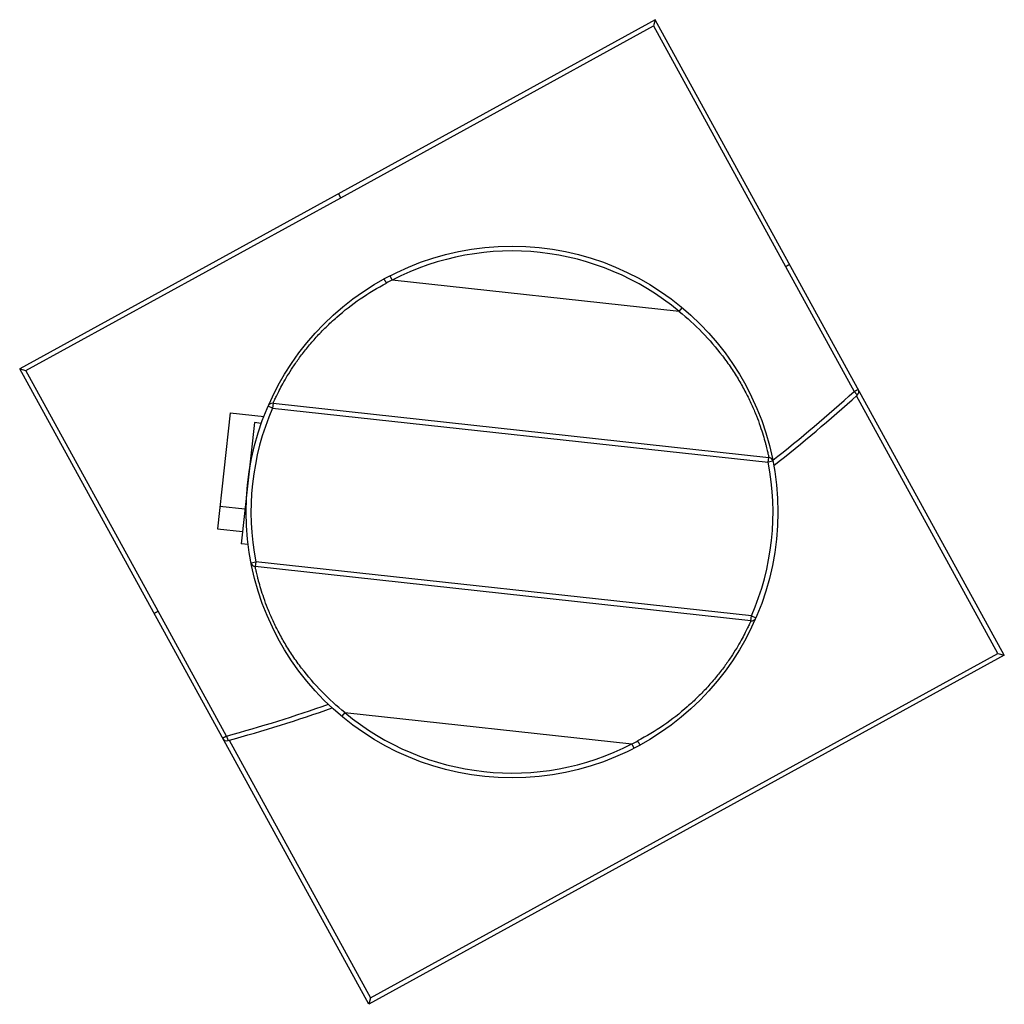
# Model space of a CAD drawing. Header units: millimetres. Extents: x 15 to 116, y 40 to 142.
import ezdxf

# ---------------------------------------------------------------- set-up
doc = ezdxf.new("R2010")
doc.units = ezdxf.units.MM
doc.header["$LTSCALE"] = 11.867812
doc.layers.get('0').update_dxf_attribs({"linetype": 'CONTINUOUS'})

msp = doc.modelspace()

# ---------------------------------------------------------------- linework, layer by layer
at = {"color": 7}
for p, q in [((80.3, 141.95), (14.56, 105.85)), ((80.3, 141.95), (80.11, 141.3)), ((116.4, 76.21), (80.3, 141.95)), ((47.76, 123.54), (80.11, 141.3)), ((80.11, 141.3), (93.78, 116.41)), ((15.21, 105.66), (47.76, 123.54)), ((47.76, 123.54), (47.53, 123.96)), ((93.78, 116.41), (100.88, 103.5)), ((52.86, 115.46), (53.08, 115.02)), ((82.76, 111.78), (53.08, 115.02)), ((82.76, 111.78), (83.08, 112.16)), ((50.66, 40.11), (14.56, 105.85)), ((14.56, 105.85), (15.21, 105.66)), ((28.87, 80.77), (15.21, 105.66)), ((115.72, 76.41), (101.1, 103.04)), ((40.71, 101.78), (40.25, 101.98)), ((40.77, 102.28), (40.71, 101.78)), ((40.77, 102.28), (92.04, 96.68)), ((36.32, 101.29), (35.01, 89.3)), ((36.32, 101.29), (39.83, 100.91)), ((40.71, 101.78), (91.98, 96.19)), ((38.83, 100.28), (37.46, 87.75)), ((39.55, 100.2), (38.83, 100.28)), ((91.98, 96.19), (92.04, 96.68)), ((92.47, 96.28), (91.98, 96.19)), ((37.85, 91.33), (35.26, 91.61)), ((35.01, 89.3), (37.6, 89.02)), ((38.19, 87.67), (37.46, 87.75)), ((38.49, 85.78), (38.98, 85.88)), ((38.98, 85.88), (38.92, 85.38)), ((90.25, 80.28), (38.98, 85.88)), ((90.19, 79.78), (38.92, 85.38)), ((35.96, 67.85), (28.87, 80.77)), ((90.19, 79.78), (90.25, 80.28)), ((90.25, 80.28), (90.71, 80.08)), ((50.86, 40.79), (115.72, 76.41)), ((115.72, 76.41), (116.4, 76.21)), ((116.4, 76.21), (50.66, 40.11)), ((48.2, 70.28), (47.88, 69.9)), ((48.2, 70.28), (77.88, 67.04)), ((36.23, 67.42), (50.86, 40.79)), ((78.1, 66.6), (77.88, 67.04)), ((50.86, 40.79), (50.66, 40.11))]:
    msp.add_line(p, q, dxfattribs=at)
msp.add_circle((65.48, 91.03), 27.5, dxfattribs=at)
for centre, radius, start, end in [((65.48, 91.03), 27, 50.2135, 117.3281), ((65.12, 90.77), 27.07, 116.4081, 117.8316), ((-6.48, 221.91), 159.83, 308.2409, 312.1952), ((-6.26, 221.68), 160, 308.1397, 312.1841), ((100.85, 103.49), 0.5, 312.1841, 28.7708), ((40.71, 101.78), 0.5, 83.7708, 156.5355), ((65.48, 91.03), 27, 156.5355, 191.0061), ((65.48, 91.03), 27, 336.5355, 11.0061), ((91.98, 96.19), 0.5, 11.0061, 83.7708), ((38.98, 85.88), 0.5, 191.0061, 263.7708), ((90.25, 80.28), 0.5, 263.7708, 336.5355), ((-6.34, 221.99), 159.83, 285.3463, 289.3006), ((-6.26, 221.68), 160, 285.3574, 289.4019), ((65.48, 91.03), 27, 230.2135, 297.3281), ((35.99, 67.87), 0.5, 208.7708, 285.3574), ((65.84, 91.29), 27.07, 296.4081, 297.8316)]:
    msp.add_arc(centre, radius, start, end, dxfattribs=at)
for points, knots in [([(94.2, 116.63), (94.2, 116.63), (94.2, 116.63), (94.19, 116.63), (94.19, 116.63), (94.17, 116.62), (94.15, 116.61), (94.12, 116.59), (94.08, 116.57), (94.01, 116.53), (93.94, 116.5), (93.86, 116.45), (93.81, 116.43), (93.79, 116.41)], [0, 0, 0, 0, 0.004229, 0.016846, 0.038465, 0.069634, 0.110714, 0.161352, 0.28917, 0.447612, 0.626315, 0.813917, 1, 1, 1, 1]), ([(52.49, 114.71), (52.47, 114.74), (52.44, 114.79), (52.4, 114.87), (52.36, 114.94), (52.32, 115.01), (52.29, 115.06), (52.27, 115.09), (52.26, 115.11), (52.26, 115.12), (52.25, 115.13), (52.25, 115.13), (52.24, 115.14), (52.24, 115.14)], [0, 0, 0, 0, 0.182775, 0.368722, 0.547358, 0.70681, 0.836095, 0.887463, 0.929182, 0.960845, 0.982813, 0.995645, 1, 1, 1, 1]), ([(40.77, 102.28), (40.77, 102.28), (40.77, 102.29), (40.78, 102.3), (40.79, 102.33), (40.81, 102.39), (40.86, 102.48), (40.92, 102.63), (41.01, 102.81), (41.12, 103.04), (41.25, 103.3), (41.46, 103.72), (41.79, 104.33), (42.26, 105.14), (42.84, 106.06), (43.53, 107.04), (44.33, 108.08), (45.24, 109.13), (46.25, 110.18), (47.73, 111.55), (49.77, 113.14), (51.56, 114.22), (52.49, 114.71)], [0, 0, 0, 0, 0.000331, 0.001322, 0.002972, 0.005278, 0.011851, 0.021027, 0.032786, 0.047084, 0.063872, 0.083103, 0.128646, 0.183035, 0.245499, 0.315005, 0.390475, 0.470735, 0.554661, 0.641261, 0.819175, 1, 1, 1, 1]), ([(82.76, 111.78), (83.6, 111.1), (85.19, 109.66), (86.93, 107.64), (88.15, 105.94), (88.96, 104.67), (89.66, 103.4), (90.26, 102.18), (90.75, 101.02), (91.14, 99.96), (91.45, 99.02), (91.65, 98.32), (91.77, 97.84), (91.85, 97.54), (91.91, 97.29), (91.95, 97.08), (91.99, 96.93), (92.01, 96.83), (92.02, 96.78), (92.03, 96.74), (92.03, 96.71), (92.04, 96.69), (92.04, 96.69), (92.04, 96.68)], [0, 0, 0, 0, 0.17895, 0.355513, 0.441742, 0.525529, 0.60589, 0.681668, 0.751643, 0.814673, 0.869656, 0.915762, 0.935244, 0.952257, 0.966751, 0.978675, 0.987981, 0.991645, 0.994647, 0.996986, 0.998659, 0.999664, 1, 1, 1, 1]), ([(100.88, 103.5), (100.9, 103.51), (100.96, 103.54), (101.04, 103.58), (101.11, 103.62), (101.16, 103.65), (101.2, 103.68), (101.22, 103.69), (101.24, 103.7), (101.26, 103.71), (101.27, 103.72), (101.28, 103.72), (101.28, 103.73), (101.29, 103.73), (101.29, 103.73), (101.29, 103.73), (101.29, 103.73)], [0, 0, 0, 0, 0.197446, 0.386477, 0.559384, 0.710155, 0.775505, 0.833412, 0.883373, 0.924881, 0.957492, 0.980987, 0.989264, 0.995202, 0.998782, 1, 1, 1, 1]), ([(101.19, 103.12), (101.19, 103.12), (101.19, 103.12), (101.18, 103.13), (101.18, 103.14), (101.17, 103.16), (101.14, 103.19), (101.1, 103.24), (101.05, 103.3), (101, 103.36), (100.94, 103.43), (100.9, 103.47), (100.88, 103.5)], [0, 0, 0, 0, 0.00614, 0.019589, 0.04178, 0.073444, 0.166114, 0.294736, 0.453527, 0.631649, 0.817313, 1, 1, 1, 1]), ([(48.2, 70.28), (47.36, 70.96), (45.77, 72.41), (44.03, 74.42), (42.81, 76.12), (42, 77.4), (41.3, 78.66), (40.7, 79.88), (40.21, 81.04), (39.82, 82.1), (39.51, 83.04), (39.31, 83.74), (39.19, 84.22), (39.11, 84.52), (39.05, 84.78), (39.01, 84.99), (38.97, 85.13), (38.95, 85.23), (38.94, 85.28), (38.93, 85.32), (38.93, 85.35), (38.92, 85.37), (38.92, 85.38), (38.92, 85.38)], [0, 0, 0, 0, 0.17895, 0.355513, 0.441742, 0.525529, 0.60589, 0.681668, 0.751643, 0.814673, 0.869656, 0.915762, 0.935244, 0.952257, 0.966751, 0.978675, 0.987981, 0.991645, 0.994647, 0.996986, 0.998659, 0.999664, 1, 1, 1, 1]), ([(28.46, 80.54), (28.46, 80.54), (28.46, 80.54), (28.47, 80.54), (28.48, 80.55), (28.49, 80.56), (28.51, 80.57), (28.54, 80.58), (28.58, 80.61), (28.65, 80.64), (28.72, 80.68), (28.8, 80.73), (28.85, 80.76), (28.87, 80.77)], [0, 0, 0, 0, 0.004234, 0.016857, 0.038488, 0.069671, 0.110767, 0.161422, 0.289275, 0.447741, 0.626438, 0.813999, 1, 1, 1, 1]), ([(90.19, 79.78), (90.19, 79.78), (90.19, 79.77), (90.18, 79.76), (90.17, 79.73), (90.15, 79.68), (90.1, 79.58), (90.04, 79.44), (89.95, 79.25), (89.84, 79.03), (89.71, 78.77), (89.5, 78.34), (89.17, 77.73), (88.7, 76.92), (88.12, 76.01), (87.43, 75.02), (86.63, 73.99), (85.72, 72.93), (84.71, 71.89), (83.23, 70.51), (81.19, 68.92), (79.4, 67.84), (78.47, 67.35)], [0, 0, 0, 0, 0.000331, 0.001322, 0.002972, 0.005278, 0.011851, 0.021027, 0.032786, 0.047084, 0.063872, 0.083103, 0.128646, 0.183035, 0.245499, 0.315005, 0.390475, 0.470735, 0.554661, 0.641261, 0.819175, 1, 1, 1, 1]), ([(35.96, 67.85), (35.94, 67.84), (35.88, 67.81), (35.81, 67.77), (35.74, 67.73), (35.67, 67.7), (35.63, 67.67), (35.6, 67.66), (35.58, 67.65), (35.57, 67.64), (35.56, 67.64), (35.55, 67.63), (35.55, 67.63), (35.55, 67.63), (35.55, 67.63)], [0, 0, 0, 0, 0.197518, 0.386654, 0.55955, 0.710213, 0.833373, 0.883296, 0.924782, 0.957388, 0.980896, 0.989187, 0.995144, 1, 1, 1, 1]), ([(35.96, 67.85), (35.97, 67.83), (35.99, 67.77), (36.01, 67.68), (36.04, 67.6), (36.06, 67.53), (36.08, 67.47), (36.1, 67.43), (36.11, 67.41), (36.11, 67.4), (36.11, 67.39), (36.12, 67.39), (36.12, 67.39)], [0, 0, 0, 0, 0.182686, 0.368349, 0.54647, 0.705262, 0.833884, 0.926555, 0.958219, 0.98041, 0.99386, 1, 1, 1, 1]), ([(78.47, 67.35), (78.49, 67.33), (78.52, 67.27), (78.56, 67.19), (78.6, 67.12), (78.64, 67.05), (78.67, 67.01), (78.69, 66.97), (78.7, 66.96), (78.7, 66.94), (78.71, 66.93), (78.71, 66.93), (78.72, 66.93), (78.72, 66.93)], [0, 0, 0, 0, 0.182775, 0.368722, 0.547358, 0.70681, 0.836095, 0.887463, 0.929182, 0.960845, 0.982813, 0.995645, 1, 1, 1, 1])]:
    msp.add_open_spline(points, degree=3, knots=knots, dxfattribs=at)

doc.saveas('drawing.dxf')
